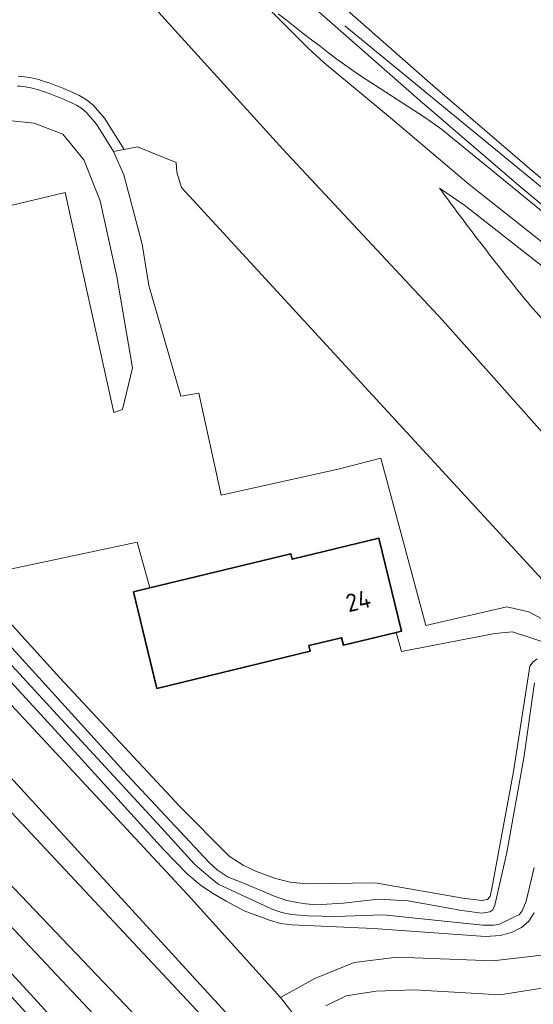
# Model space of a CAD drawing. Header units: metres. Extents: x 89394 to 92106, y 463550 to 466167.
# Tile 18 of 112: x 90406 to 90458, y 464948 to 465047. Entities that reach past the tile are written whole.
import ezdxf
from ezdxf.enums import TextEntityAlignment as Align

# ---------------------------------------------------------------- set-up
doc = ezdxf.new("R2010")
doc.units = ezdxf.units.M
for name, color, linetype, lineweight in [('B-PV-GR-GROENVOORZIENING-GV', 80, 'Continuous', 18), ('B-PV-GW-TALUD_KRUIN-G', 90, 'Continuous', 18), ('B-PV-IE-MEUBILAIR_WEGMEUBILAIR-G', 7, 'Continuous', 18), ('B-PV-OG-BEBOUWING-GV', 7, 'Continuous', 35), ('B-PV-OG-BEBOUWING-T18', 1, 'Continuous', 18), ('B-PV-OG-TERREIN_BEGROEID-GV', 7, 'Continuous', 18), ('B-PV-OG-TERREIN_OEVER-GV', 7, 'Continuous', 18), ('B-PV-OG-WATER-GV', 130, 'Continuous', 18), ('B-PV-OG-WEG-GV', 7, 'Continuous', 18), ('B-PV-VH-VERHARDING_ASFALT-GV', 210, 'Continuous', 18), ('B-PV-VH-VERHARDING_OPEN-GV', 40, 'Continuous', 18), ('B-PV-VH-VERHARDING_OPEN_TEGEL-GV', 90, 'Continuous', 18)]:
    doc.layers.add(name, color=color, linetype=linetype, lineweight=lineweight)
doc.styles.add('NLCS-ISO-M500-T18', font='NLCS-ISO.ttf', dxfattribs={"height": 0.9})

msp = doc.modelspace()

# ---------------------------------------------------------------- linework, layer by layer
at = {"layer": 'B-PV-GR-GROENVOORZIENING-GV', "flags": 128}
for points in [[(90394.416, 465025.739), (90410.593, 465029.592), (90415.48, 465007.418), (90416.368, 465007.743), (90417.364, 465011.927), (90415.772, 465021.133), (90414.099, 465028.751), (90412.473, 465032.881), (90410.335, 465035.459), (90407.473, 465036.562), (90404.198, 465036.914)], [(90460.648, 464988.449), (90457.49, 464991.87), (90440.354, 465010.454), (90422.309, 465030.074), (90421.814, 465031.625), (90421.778, 465032.603), (90417.874, 465034.166), (90416.519, 465033.901), (90415.468, 465033.695), (90416.488, 465031.369), (90418.354, 465024.387), (90419.026, 465020.218), (90422.223, 465009.087), (90424.041, 465009.385), (90426.311, 464999.124), (90438.21, 465001.756), (90442.364, 465002.826), (90446.898, 464986.002), (90455.067, 464987.864), (90457.281, 464987.353), (90460.95, 464985.385)], [(90366.819, 465019.185), (90422.977, 464958.851), (90432.262, 464948.547), (90435.743, 464950.438), (90439.695, 464952.06), (90444.008, 464952.593), (90453.663, 464952.231), (90459.17, 464952.863)], [(90460.427, 464983.761), (90455.625, 464985.355), (90453.839, 464985.19), (90444.454, 464983.366), (90443.908, 464985.285), (90438.603, 464983.999), (90438.418, 464984.765), (90435.119, 464983.965), (90435.256, 464983.396), (90419.823, 464979.655), (90417.467, 464989.374), (90419.097, 464989.769), (90417.84, 464994.38), (90401.847, 464990.991)], [(90400.765, 464990.955), (90410.034, 464980.729), (90422.131, 464967.772), (90427.09, 464962.767), (90428.51, 464961.878), (90429.848, 464961.215), (90431.776, 464960.516), (90433.231, 464960.161), (90434.912, 464959.97), (90441.805, 464960.081), (90450.64, 464958.534), (90452.556, 464958.298), (90453.1, 464958.411), (90453.387, 464958.696), (90453.561, 464959.496), (90455.719, 464971.275), (90457.387, 464981.912), (90457.703, 464982.34), (90458.104, 464982.624)], [(90457.815, 464957.078), (90457.269, 464956.222), (90456.552, 464955.595), (90455.606, 464955.112), (90454.432, 464954.773), (90452.915, 464954.692), (90441.646, 464955.475), (90433.427, 464955.863), (90432.278, 464955.991), (90431.159, 464956.314), (90428.618, 464957.274), (90426.806, 464958.223), (90425.413, 464959.056), (90424.189, 464959.886), (90422.912, 464960.969), (90420.53, 464963.414), (90409.572, 464975.458), (90398.004, 464988.044)]]:
    msp.add_lwpolyline(points, dxfattribs=at)
at = {"layer": 'B-PV-GW-TALUD_KRUIN-G', "flags": 128}
msp.add_lwpolyline([(90481.565, 465006.145), (90467.77, 465017.34), (90451.246, 465030.417), (90443.358, 465037.094), (90436.661, 465042.626), (90435.063, 465044.103), (90429.571, 465049.605), (90414.565, 465065.135), (90405.984, 465074.155), (90390.718, 465090.494), (90379.856, 465101.75), (90367.37, 465115.179), (90359.172, 465124.306)], dxfattribs=at)
at = {"layer": 'B-PV-IE-MEUBILAIR_WEGMEUBILAIR-G', "flags": 128}
msp.add_lwpolyline([(90486.937, 465007.38), (90486.168, 465008.046), (90485.779, 465008.383), (90464.231, 465025.466), (90438.739, 465046.357)], dxfattribs=at)
at = {"layer": 'B-PV-OG-BEBOUWING-GV', "flags": 128}
msp.add_lwpolyline([(90443.908, 464985.285), (90444.451, 464985.417), (90442.183, 464994.772), (90433.443, 464992.654), (90433.307, 464993.214), (90419.097, 464989.769), (90417.467, 464989.374), (90419.823, 464979.655), (90435.256, 464983.396), (90435.119, 464983.965), (90438.418, 464984.765), (90438.603, 464983.999)], close=True, dxfattribs=at)
at = {"layer": 'B-PV-OG-TERREIN_BEGROEID-GV', "flags": 128}
for points in [[(90399.777, 464954.512), (90407.921, 464945.574), (90417.104, 464935.125), (90417.434, 464934.672), (90418.857, 464934.95), (90415.311, 464939.601), (90408.203, 464947.681), (90376.387, 464982.339)], [(90462.259, 464950.039), (90454.343, 464948.815), (90445.731, 464949.325), (90441.9, 464949.193), (90438.891, 464948.705), (90436.829, 464947.702)]]:
    msp.add_lwpolyline(points, dxfattribs=at)
at = {"layer": 'B-PV-OG-TERREIN_OEVER-GV', "flags": 128}
for points in [[(90458.104, 464982.624), (90457.703, 464982.34), (90457.387, 464981.912), (90455.719, 464971.275), (90453.561, 464959.496), (90453.387, 464958.696), (90453.1, 464958.411), (90452.556, 464958.298), (90450.64, 464958.534), (90441.805, 464960.081), (90434.912, 464959.97), (90433.231, 464960.161), (90431.776, 464960.516), (90429.848, 464961.215), (90428.51, 464961.878), (90427.09, 464962.767), (90422.131, 464967.772), (90410.034, 464980.729), (90400.765, 464990.955)], [(90457.831, 464961.627), (90457.018, 464958.226), (90456.614, 464957.254), (90456.298, 464956.855), (90455.983, 464956.713), (90454.264, 464955.889), (90453.72, 464955.834), (90452.662, 464955.838), (90442.624, 464956.845), (90437.822, 464956.683), (90435.044, 464956.776), (90433.362, 464956.91), (90432.41, 464957.091), (90431.487, 464957.384), (90426.047, 464959.925), (90425.241, 464960.553), (90423.604, 464961.95), (90419.924, 464966.011), (90409.821, 464976.95), (90398.336, 464989.422)], [(90399.55, 464989.939), (90407.603, 464981.133), (90416.789, 464970.992), (90425.094, 464962.127), (90425.898, 464961.386), (90426.983, 464960.67), (90428.324, 464960.148), (90431.562, 464958.786), (90432.903, 464958.319), (90433.939, 464958.109), (90434.807, 464957.958), (90435.816, 464957.86), (90438.569, 464958.049), (90442.139, 464958.425), (90445.113, 464958.274), (90450.521, 464957.304), (90452.551, 464957.04), (90452.952, 464957.095), (90453.353, 464957.18), (90453.668, 464957.379), (90453.87, 464957.836), (90455.061, 464963.124), (90456.782, 464972.673), (90457.839, 464980.222)], [(90398.004, 464988.044), (90409.572, 464975.458), (90420.53, 464963.414), (90422.912, 464960.969), (90424.189, 464959.886), (90425.413, 464959.056), (90426.806, 464958.223), (90428.618, 464957.274), (90431.159, 464956.314), (90432.278, 464955.991), (90433.427, 464955.863), (90441.646, 464955.475), (90452.915, 464954.692), (90454.432, 464954.773), (90455.606, 464955.112), (90456.552, 464955.595), (90457.269, 464956.222), (90457.815, 464957.078)]]:
    msp.add_lwpolyline(points, dxfattribs=at)
at = {"layer": 'B-PV-OG-WATER-GV', "flags": 128}
for points in [[(90398.336, 464989.422), (90409.821, 464976.95), (90419.924, 464966.011), (90423.604, 464961.95), (90425.241, 464960.553), (90426.047, 464959.925), (90431.487, 464957.384), (90432.41, 464957.091), (90433.362, 464956.91), (90435.044, 464956.776), (90437.822, 464956.683), (90442.624, 464956.845), (90452.662, 464955.838), (90453.72, 464955.834), (90454.264, 464955.889), (90455.983, 464956.713), (90456.298, 464956.855), (90456.614, 464957.254), (90457.018, 464958.226), (90457.831, 464961.627)], [(90457.839, 464980.222), (90456.782, 464972.673), (90455.061, 464963.124), (90453.87, 464957.836), (90453.668, 464957.379), (90453.353, 464957.18), (90452.952, 464957.095), (90452.551, 464957.04), (90450.521, 464957.304), (90445.113, 464958.274), (90442.139, 464958.425), (90438.569, 464958.049), (90435.816, 464957.86), (90434.807, 464957.958), (90433.939, 464958.109), (90432.903, 464958.319), (90431.562, 464958.786), (90428.324, 464960.148), (90426.983, 464960.67), (90425.898, 464961.386), (90425.094, 464962.127), (90416.789, 464970.992), (90407.603, 464981.133), (90399.55, 464989.939)]]:
    msp.add_lwpolyline(points, dxfattribs=at)
at = {"layer": 'B-PV-OG-WEG-GV', "flags": 128}
for points in [[(90341.075, 465134.652), (90343.403, 465132.489), (90348.116, 465127.322), (90357.814, 465115.983), (90370.083, 465102.816), (90382.859, 465088.833), (90391.164, 465079.96), (90404.201, 465065.164), (90432.498, 465033.959), (90448.591, 465016.737), (90464.326, 464999.035), (90470.154, 464992.585), (90473.699, 464988.783), (90475.239, 464987.45), (90478.314, 464985.514)], [(90481.13, 465005.609), (90481.565, 465006.145), (90467.77, 465017.34), (90451.246, 465030.417), (90443.358, 465037.094), (90436.661, 465042.626), (90435.063, 465044.103), (90429.571, 465049.605), (90414.565, 465065.135), (90405.984, 465074.155), (90390.718, 465090.494), (90379.856, 465101.75), (90367.37, 465115.179), (90359.172, 465124.306)], [(90464.326, 464999.035), (90448.591, 465016.737), (90432.498, 465033.959), (90404.201, 465065.164)], [(90431.205, 465052.137), (90446.286, 465038.851), (90456.272, 465030.284), (90460.929, 465026.402), (90470.016, 465018.951), (90481.66, 465009.748), (90485.604, 465006.76), (90485.658, 465007.169), (90485.688, 465007.468), (90485.779, 465008.383), (90485.801, 465008.608), (90485.735, 465008.507), (90466.45, 465023.863), (90461.891, 465027.578), (90462.209, 465027.939), (90457.574, 465031.802), (90447.608, 465040.351), (90432.559, 465053.609)], [(90459.966, 465015.367), (90464.375, 465010.632), (90468.279, 465006.44), (90480.076, 464993.997), (90481.001, 464993.261), (90481.735, 464992.963), (90482.199, 464992.971), (90483.167, 464993.324), (90483.66, 464993.644), (90484.141, 464994.144), (90484.716, 465000), (90485.604, 465006.76), (90481.66, 465009.748), (90470.016, 465018.951), (90460.929, 465026.402), (90456.272, 465030.284), (90446.286, 465038.851), (90431.205, 465052.137)], [(90429.571, 465049.605), (90435.063, 465044.103), (90436.661, 465042.626), (90443.358, 465037.094), (90451.246, 465030.417), (90467.77, 465017.34)], [(90472.511, 465016.323), (90448.496, 465035.963), (90446.786, 465037.181), (90440.13, 465041.477), (90437.953, 465043.015), (90437.099, 465043.654), (90436.249, 465044.298), (90435.402, 465044.946), (90434.559, 465045.599), (90433.719, 465046.256), (90432.882, 465046.917), (90432.049, 465047.583)], [(90432.049, 465047.583), (90432.882, 465046.917), (90433.719, 465046.256), (90434.559, 465045.599), (90435.402, 465044.946), (90436.249, 465044.298), (90437.099, 465043.654), (90437.953, 465043.015), (90440.13, 465041.477), (90446.786, 465037.181), (90448.496, 465035.963), (90472.511, 465016.323)], [(90405.789, 465040.295), (90406.058, 465040.275), (90406.326, 465040.246), (90406.593, 465040.209), (90406.859, 465040.164), (90407.123, 465040.111), (90407.386, 465040.049), (90407.647, 465039.98), (90407.905, 465039.903), (90408.259, 465039.789), (90408.611, 465039.67), (90408.961, 465039.547), (90409.31, 465039.419), (90409.657, 465039.286), (90410.002, 465039.149), (90410.346, 465039.007), (90410.687, 465038.86), (90411.027, 465038.709), (90411.364, 465038.554), (90411.509, 465038.484), (90411.651, 465038.409), (90411.791, 465038.33), (90411.928, 465038.247), (90412.063, 465038.159), (90412.195, 465038.068), (90412.324, 465037.972), (90412.451, 465037.873), (90412.573, 465037.769), (90412.693, 465037.662), (90413.739, 465036.455), (90415.468, 465033.695), (90416.519, 465033.901), (90414.545, 465037.051), (90413.407, 465038.366), (90413.23, 465038.523), (90413.083, 465038.648), (90412.93, 465038.768), (90412.777, 465038.881), (90412.62, 465038.99), (90412.46, 465039.094), (90412.296, 465039.193), (90412.13, 465039.287), (90411.96, 465039.377), (90411.79, 465039.459), (90411.439, 465039.62), (90411.088, 465039.776), (90410.735, 465039.928), (90410.377, 465040.076), (90410.02, 465040.218), (90409.661, 465040.355), (90409.299, 465040.488), (90408.937, 465040.615), (90408.572, 465040.739), (90408.201, 465040.858), (90407.918, 465040.943), (90407.629, 465041.019), (90407.336, 465041.088), (90407.041, 465041.147), (90406.745, 465041.197), (90406.448, 465041.239), (90406.149, 465041.271), (90405.85, 465041.293)], [(90405.85, 465041.293), (90406.149, 465041.271), (90406.448, 465041.239), (90406.745, 465041.197), (90407.041, 465041.147), (90407.336, 465041.088), (90407.629, 465041.019), (90407.918, 465040.943), (90408.201, 465040.858), (90408.572, 465040.739), (90408.937, 465040.615), (90409.299, 465040.488), (90409.661, 465040.355), (90410.02, 465040.218), (90410.377, 465040.076), (90410.735, 465039.928), (90411.088, 465039.776), (90411.439, 465039.62), (90411.79, 465039.459), (90411.96, 465039.377), (90412.13, 465039.287), (90412.296, 465039.193), (90412.46, 465039.094), (90412.62, 465038.99), (90412.777, 465038.881), (90412.93, 465038.768), (90413.083, 465038.648), (90413.23, 465038.523), (90413.407, 465038.366), (90414.545, 465037.051), (90416.519, 465033.901), (90417.874, 465034.166), (90421.778, 465032.603), (90421.814, 465031.625), (90422.309, 465030.074), (90440.354, 465010.454), (90457.49, 464991.87), (90460.648, 464988.449)], [(90470.719, 465012.705), (90450.818, 465028.282), (90448.287, 465030.03)], [(90448.287, 465030.03), (90450.818, 465028.282), (90470.719, 465012.705)]]:
    msp.add_lwpolyline(points, dxfattribs=at)
at = {"layer": 'B-PV-OG-WEG-GV'}
for points in [[(90448.287, 465030.03, 0.005211), (90451.888, 465025.199)], [(90451.888, 465025.199, -0.005211), (90448.287, 465030.03)], [(90451.888, 465025.199, 0.005211), (90455.591, 465020.446)], [(90455.591, 465020.446, -0.005211), (90451.888, 465025.199)], [(90455.591, 465020.446, 0.009547), (90457.73, 465017.864)], [(90457.73, 465017.864, -0.009547), (90455.591, 465020.446)], [(90457.73, 465017.864, 0.009514), (90459.966, 465015.367)], [(90459.966, 465015.367, -0.009514), (90457.73, 465017.864)]]:
    msp.add_lwpolyline(points, format="xyb", dxfattribs=at)
at = {"layer": 'B-PV-OG-WEG-GV', "flags": 128}
msp.add_lwpolyline([(90351.578, 465017.136), (90349.153, 465018.523), (90346.235, 465019.138), (90343.864, 465018.943), (90329.145, 465014.187), (90328.724, 465013.713), (90328.905, 465012.876), (90329.737, 465012.753), (90345.753, 465015.009), (90348.193, 465014.599), (90350.557, 465013.333), (90353.695, 465010.945), (90357.43, 465007.179), (90392.683, 464968.883), (90413.963, 464946.29), (90419.168, 464940.156), (90420.489, 464939.805), (90421.807, 464940.332), (90422.811, 464941.321), (90404.082, 464960.948), (90366.44, 465001.404), (90356.905, 465011.943), (90354.303, 465014.755)], close=True, dxfattribs=at)
at = {"layer": 'B-PV-VH-VERHARDING_ASFALT-GV', "flags": 128}
msp.add_lwpolyline([(90445.891, 465067.051), (90432.559, 465053.609), (90447.608, 465040.351), (90457.574, 465031.802), (90462.209, 465027.939), (90471.284, 465020.498), (90482.917, 465011.304), (90485.932, 465008.814), (90485.801, 465008.608), (90486.964, 465007.599), (90488.867, 465023.318), (90488.082, 465024.146), (90488.105, 465024.335), (90487.884, 465023.971), (90477.98, 465034.377), (90466.186, 465046.154)], close=True, dxfattribs=at)
for points in [[(90404.082, 464960.948), (90422.811, 464941.321), (90421.807, 464940.332), (90420.489, 464939.805), (90419.168, 464940.156), (90422.514, 464935.664), (90422.852, 464937.223), (90423.741, 464938.18), (90425.03, 464939.176), (90428.79, 464941.818), (90430.267, 464943.172), (90434.252, 464945.997), (90432.262, 464948.547), (90422.977, 464958.851), (90366.819, 465019.185)], [(90376.387, 464982.339), (90408.203, 464947.681), (90415.311, 464939.601), (90418.857, 464934.95), (90422.514, 464935.664), (90419.168, 464940.156), (90413.963, 464946.29), (90392.683, 464968.883)], [(90400.32, 464975.896), (90428.168, 464945.489), (90426.777, 464944.097), (90400.742, 464971.852)], [(90459.17, 464952.863), (90453.663, 464952.231), (90444.008, 464952.593), (90439.695, 464952.06), (90435.743, 464950.438), (90432.262, 464948.547), (90434.252, 464945.997)], [(90436.829, 464947.702), (90438.891, 464948.705), (90441.9, 464949.193), (90445.731, 464949.325), (90454.343, 464948.815), (90462.259, 464950.039)]]:
    msp.add_lwpolyline(points, dxfattribs=at)
at = {"layer": 'B-PV-VH-VERHARDING_OPEN-GV', "flags": 128}
for points in [[(90460.95, 464985.385), (90457.281, 464987.353), (90455.067, 464987.864), (90446.898, 464986.002), (90442.364, 465002.826), (90438.21, 465001.756), (90426.311, 464999.124), (90424.041, 465009.385), (90422.223, 465009.087), (90419.026, 465020.218), (90418.354, 465024.387), (90416.488, 465031.369), (90415.468, 465033.695), (90413.739, 465036.455), (90412.693, 465037.662), (90412.573, 465037.769), (90412.451, 465037.873), (90412.324, 465037.972), (90412.195, 465038.068), (90412.063, 465038.159), (90411.928, 465038.247), (90411.791, 465038.33), (90411.651, 465038.409), (90411.509, 465038.484), (90411.364, 465038.554), (90411.027, 465038.709), (90410.687, 465038.86), (90410.346, 465039.007), (90410.002, 465039.149), (90409.657, 465039.286), (90409.31, 465039.419), (90408.961, 465039.547), (90408.611, 465039.67), (90408.259, 465039.789), (90407.905, 465039.903), (90407.647, 465039.98), (90407.386, 465040.049), (90407.123, 465040.111), (90406.859, 465040.164), (90406.593, 465040.209), (90406.326, 465040.246), (90406.058, 465040.275), (90405.789, 465040.295)], [(90404.198, 465036.914), (90407.473, 465036.562), (90410.335, 465035.459), (90412.473, 465032.881), (90414.099, 465028.751), (90415.772, 465021.133), (90417.364, 465011.927), (90416.368, 465007.743), (90415.48, 465007.418), (90410.593, 465029.592), (90394.416, 465025.739)], [(90401.847, 464990.991), (90417.84, 464994.38), (90419.097, 464989.769), (90433.307, 464993.214), (90433.443, 464992.654), (90442.183, 464994.772), (90444.451, 464985.417), (90443.908, 464985.285), (90444.454, 464983.366), (90453.839, 464985.19), (90455.625, 464985.355), (90460.427, 464983.761)]]:
    msp.add_lwpolyline(points, dxfattribs=at)
at = {"layer": 'B-PV-VH-VERHARDING_OPEN_TEGEL-GV', "flags": 128}
msp.add_lwpolyline([(90400.742, 464971.852), (90426.777, 464944.097), (90428.168, 464945.489), (90400.32, 464975.896)], dxfattribs=at)

# ---------------------------------------------------------------- texts
at = {"layer": 'B-PV-OG-BEBOUWING-T18', "style": 'NLCS-ISO-M500-T18'}
msp.add_text('24', height=1.8, rotation=13.6, dxfattribs=at).set_placement((90440.097, 464988.477), align=Align.MIDDLE)

doc.saveas('drawing.dxf')
